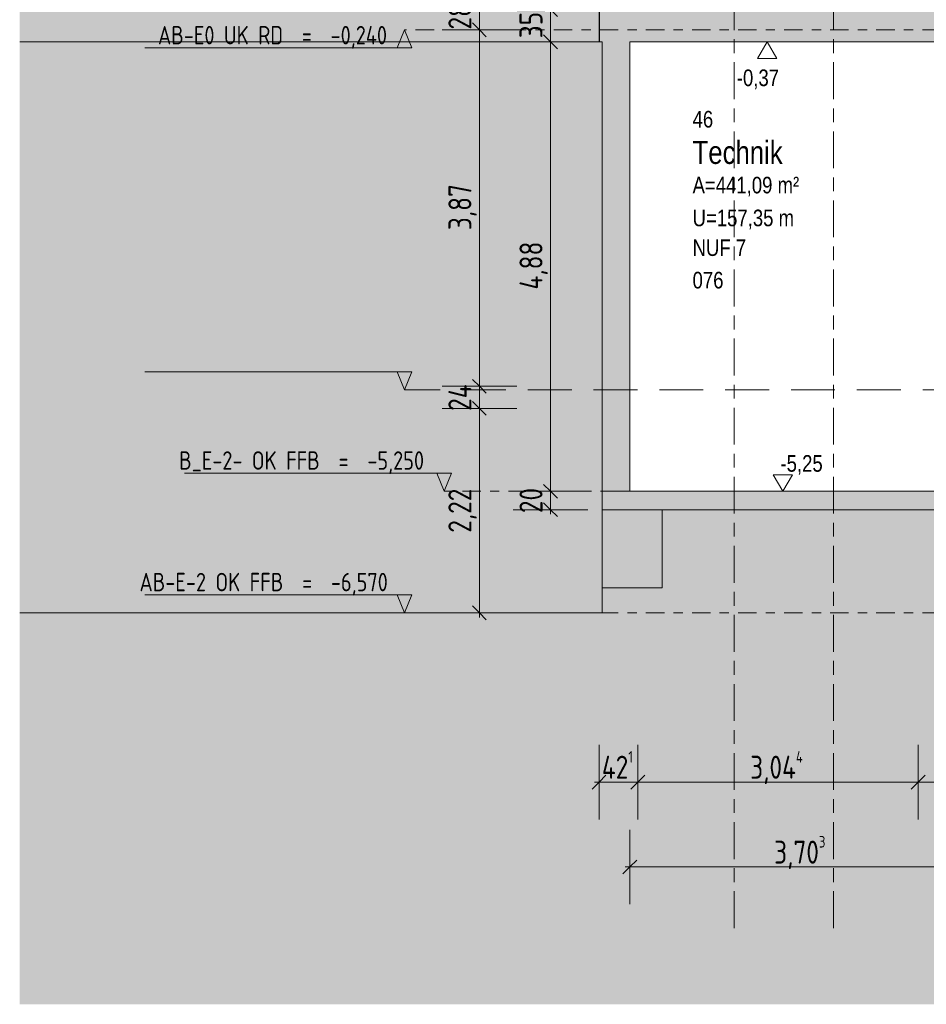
# Model space of a CAD drawing. Header units: metres. Extents: x -28 to 176, y -14 to 869.
# Tile 28 of 60: x 41 to 51, y -14 to -3. Entities that reach past the tile are written whole.
import ezdxf

# ---------------------------------------------------------------- set-up
doc = ezdxf.new("R2010")
doc.units = ezdxf.units.M
for name, pattern in [('_Ebene_', [0.4, 0.2, -0.1, 0, -0.1]), ('_Rasterlinie_', [0.75, 0.4, -0.1, 0.15, -0.1]), ('Abgebrochen', [0.714375, 0.47625, -0.238125])]:
    doc.linetypes.add(name, pattern=pattern)
for name, color, linetype, lineweight in [('A_Bem', 7, 'Continuous', 5), ('A_Bem-100', 7, 'Continuous', 5), ('A_Detailelemente', 7, 'Continuous', 9), ('A_Ebenen', 130, 'Continuous', 5), ('A_Geschossdecken', 7, 'Continuous', 5), ('A_Geschossdecken_Schraffur', 7, 'Continuous', 5), ('A_Hoehenkoten', 124, 'Continuous', 5), ('A_Körper_Form', 7, 'Continuous', 5), ('A_Linien_Feine Linien', 7, 'Continuous', 5), ('A_Raster', 128, 'Continuous', 5), ('A_Raum-Txt', 16, 'Continuous', 5), ('A_Wand', 244, 'Continuous', 5), ('A_Wand_Schraff', 1, 'Continuous', 5)]:
    doc.layers.add(name, color=color, linetype=linetype, lineweight=lineweight)
doc.styles.add('Arial', font='arial.ttf', dxfattribs={"width": 0.8, "height": 0.18})
doc.styles.add('Arial_B', font='txt', dxfattribs={"width": 0.8, "height": 0.25})
doc.styles.add('ISOCPEUR', font='isocpeur.ttf', dxfattribs={"width": 0.8, "height": 0.2})
doc.styles.add('ISOCPEUR_1', font='isocpeur.ttf', dxfattribs={"width": 0.8, "height": 0.25})
doc.dimstyles.new('BLB-Standard_2_5_Aussen', dxfattribs={"dimscale": 0.3048, "dimtxt": 0.248995, "dimasz": 0.492126, "dimexe": 1.32874, "dimexo": 0.0625, "dimgap": 0.032808, "dimtad": 1, "dimrnd": 0.001, "dimzin": 0, "dimdsep": 46, "dimtxsty": 'ISOCPEUR_1', "dimblk1": 'OBLIQUE', "dimblk2": 'OBLIQUE', "dimsah": 1, "dimcen": 0.09, "dimdle": 0.164042, "dimazin": 0, "dimtfac": 1, "dimtdec": 4, "dimtix": 1, "dimtmove": 0, "dimatfit": 3, "dimfxl": 1.32874, "dimfxlon": 1, "dimtvp": 1, "dimtolj": 1, "dimtzin": 0, "dimarcsym": 2})
doc.dimstyles.new('BLB-Standard_2_5_Aussen_1', dxfattribs={"dimscale": 0.3048, "dimtxt": 0.248995, "dimasz": 0.492126, "dimexe": 1.32874, "dimexo": 0.0625, "dimgap": 0.032808, "dimtad": 1, "dimdec": 1, "dimlfac": 100, "dimrnd": 0.1, "dimdsep": 46, "dimtxsty": 'ISOCPEUR_1', "dimblk1": 'OBLIQUE', "dimblk2": 'OBLIQUE', "dimsah": 1, "dimcen": 0.09, "dimdle": 0.164042, "dimazin": 0, "dimtfac": 1, "dimtdec": 4, "dimtix": 1, "dimtmove": 0, "dimatfit": 3, "dimfxl": 1.32874, "dimfxlon": 1, "dimtvp": 1, "dimtolj": 1, "dimtzin": 0, "dimarcsym": 2})

# ---------------------------------------------------------------- blocks, each defined once
blk = doc.blocks.new('Ebene - Rohbau-1046864-D')
at = {"layer": 'A_Ebenen'}
blk.add_hatch(color=256, dxfattribs=at).paths.add_polyline_path([(24.913, -2.599), (24.833, -2.795), (24.754, -2.599)], flags=0)
at = {"layer": 'A_Ebenen', "color": 170, "lineweight": 9}
for p, q in [((24.754, -2.599), (24.833, -2.795)), ((24.754, -2.599), (27.654, -2.599)), ((24.833, -2.795), (24.913, -2.599))]:
    blk.add_line(p, q, dxfattribs=at)
at = {"layer": 'A_Ebenen', "color": 251, "lineweight": 9}
for p, q in [((24.913, -2.599), (24.754, -2.599)), ((24.754, -2.599), (24.833, -2.795)), ((24.833, -2.795), (24.913, -2.599))]:
    blk.add_line(p, q, dxfattribs=at)
blk = doc.blocks.new('Ebene - Rohbau-1168218-D')
at = {"layer": 'A_Ebenen'}
blk.add_hatch(color=256, dxfattribs=at).paths.add_polyline_path([(24.913, 0.758), (24.754, 0.758), (24.833, 0.955)], flags=0)
at = {"layer": 'A_Ebenen', "color": 251, "lineweight": 9}
for p, q in [((24.833, 0.955), (24.754, 0.758)), ((24.913, 0.758), (24.833, 0.955)), ((24.754, 0.758), (24.913, 0.758))]:
    blk.add_line(p, q, dxfattribs=at)
at = {"layer": 'A_Ebenen', "color": 170, "lineweight": 9}
blk.add_line((24.754, 0.758), (27.654, 0.758), dxfattribs=at)
blk = doc.blocks.new('DIMBLOCK91-D')
at = {"layer": 'A_Bem-100'}
for p, q in [((50.801, -10.798), (50.801, -11.608)), ((50.801, -11.203), (50.801, -10.798)), ((51.671, -10.798), (51.671, -11.608)), ((51.671, -11.203), (51.671, -10.798)), ((51.671, -11.203), (50.801, -11.203))]:
    blk.add_line(p, q, dxfattribs=at)
at = {"layer": 'A_Bem-100', "lineweight": 9}
for p, q in [((50.801, -11.203), (50.726, -11.278)), ((50.801, -11.203), (50.876, -11.128)), ((51.671, -11.203), (51.596, -11.278)), ((51.671, -11.203), (51.746, -11.128))]:
    blk.add_line(p, q, dxfattribs=at)
at = {"layer": 'A_Bem-100', "color": 0, "insert": (51.099, -10.866), "char_height": 0.25, "width": 0.32865, "attachment_point": 1, "line_spacing_factor": 1.149209, "style": 'ISOCPEUR_1'}
blk.add_mtext('87', dxfattribs=at)
blk = doc.blocks.new('_Oblique')
at = {"color": 0, "linetype": 'ByBlock', "lineweight": -2}
blk.add_line((-0.5, -0.5), (0.5, 0.5), dxfattribs=at)
blk = doc.blocks.new('DIMBLOCK92-D')
at = {"layer": 'A_Bem-100'}
for p, q in [((47.757, -10.798), (47.757, -11.608)), ((47.757, -11.203), (47.757, -10.798)), ((50.801, -10.798), (50.801, -11.608)), ((50.801, -11.203), (50.801, -10.798)), ((50.801, -11.203), (47.757, -11.203))]:
    blk.add_line(p, q, dxfattribs=at)
at = {"layer": 'A_Bem-100', "lineweight": 9}
for p, q in [((47.757, -11.203), (47.682, -11.278)), ((47.757, -11.203), (47.832, -11.128)), ((50.801, -11.203), (50.726, -11.278)), ((50.801, -11.203), (50.876, -11.128))]:
    blk.add_line(p, q, dxfattribs=at)
at = {"layer": 'A_Bem-100', "color": 0, "insert": (48.977, -10.866), "char_height": 0.25, "width": 0.72602, "attachment_point": 1, "line_spacing_factor": 1.149209, "style": 'ISOCPEUR_1'}
blk.add_mtext('3,04\\A2\\H0.5x;\\S4^  ;\\H2x;', dxfattribs=at)
blk = doc.blocks.new('DIMBLOCK93-D')
at = {"layer": 'A_Bem-100'}
for p, q in [((47.336, -10.798), (47.336, -11.608)), ((47.336, -11.203), (47.336, -10.798)), ((47.757, -10.798), (47.757, -11.608)), ((47.757, -11.203), (47.757, -10.798)), ((47.757, -11.203), (47.286, -11.203))]:
    blk.add_line(p, q, dxfattribs=at)
at = {"layer": 'A_Bem-100', "lineweight": 9}
for p, q in [((47.336, -11.203), (47.261, -11.278)), ((47.336, -11.203), (47.411, -11.128)), ((47.757, -11.203), (47.682, -11.278)), ((47.757, -11.203), (47.832, -11.128))]:
    blk.add_line(p, q, dxfattribs=at)
at = {"layer": 'A_Bem-100', "color": 0, "insert": (47.367, -10.866), "char_height": 0.25, "width": 0.43024, "attachment_point": 1, "line_spacing_factor": 1.149209, "style": 'ISOCPEUR_1'}
blk.add_mtext('42\\A2\\H0.5x;\\S1^  ;\\H2x;', dxfattribs=at)
blk = doc.blocks.new('DIMBLOCK94-D')
at = {"layer": 'A_Bem-100'}
for p, q in [((47.671, -11.719), (47.671, -12.529)), ((47.671, -12.124), (47.671, -11.719)), ((51.374, -11.719), (51.374, -12.529)), ((51.374, -12.124), (51.374, -11.719)), ((47.621, -12.124), (51.374, -12.124))]:
    blk.add_line(p, q, dxfattribs=at)
at = {"layer": 'A_Bem-100', "lineweight": 9}
for p, q in [((47.671, -12.124), (47.746, -12.049)), ((51.374, -12.124), (51.449, -12.049)), ((47.671, -12.124), (47.596, -12.199)), ((51.374, -12.124), (51.299, -12.199))]:
    blk.add_line(p, q, dxfattribs=at)
at = {"layer": 'A_Bem-100', "color": 0, "insert": (49.237, -11.788), "char_height": 0.25, "width": 0.68419, "attachment_point": 1, "line_spacing_factor": 1.149209, "style": 'ISOCPEUR_1'}
blk.add_mtext('3,70\\A2\\H0.5x;\\S3^  ;\\H2x;', dxfattribs=at)
blk = doc.blocks.new('Höhenkoten - leer-6237472-D')
at = {"layer": 'A_Hoehenkoten'}
for p, q in [((-13.609, -9.185), (-13.817, -9.185)), ((-13.713, -9.365), (-13.817, -9.185)), ((-13.713, -9.365), (-13.609, -9.185))]:
    blk.add_line(p, q, dxfattribs=at)
blk = doc.blocks.new('DIMBLOCK99-D')
at = {"layer": 'A_Bem-100', "lineweight": 9}
for p, q in [((46.81, -8.045), (46.735, -7.97)), ((46.81, -8.045), (46.885, -8.12)), ((46.81, -8.245), (46.735, -8.17)), ((46.81, -8.245), (46.885, -8.32))]:
    blk.add_line(p, q, dxfattribs=at)
at = {"layer": 'A_Bem-100'}
for p, q in [((47.215, -8.045), (46.405, -8.045)), ((46.81, -8.295), (46.81, -8.045)), ((46.81, -8.045), (47.215, -8.045)), ((47.215, -8.245), (46.405, -8.245)), ((46.81, -8.245), (47.215, -8.245))]:
    blk.add_line(p, q, dxfattribs=at)
at = {"layer": 'A_Bem-100', "color": 0, "insert": (46.473, -8.282), "char_height": 0.25, "width": 0.32865, "attachment_point": 1, "rotation": 90, "line_spacing_factor": 1.149209, "style": 'ISOCPEUR_1'}
blk.add_mtext('20', dxfattribs=at)
blk = doc.blocks.new('DIMBLOCK100-D')
at = {"layer": 'A_Bem-100', "lineweight": 9}
for p, q in [((46.81, -3.165), (46.735, -3.09)), ((46.81, -3.165), (46.885, -3.24)), ((46.81, -8.045), (46.735, -7.97)), ((46.81, -8.045), (46.885, -8.12))]:
    blk.add_line(p, q, dxfattribs=at)
at = {"layer": 'A_Bem-100'}
for p, q in [((47.215, -3.165), (46.405, -3.165)), ((46.81, -8.045), (46.81, -3.165)), ((46.81, -3.165), (47.215, -3.165)), ((47.215, -8.045), (46.405, -8.045)), ((46.81, -8.045), (47.215, -8.045))]:
    blk.add_line(p, q, dxfattribs=at)
at = {"layer": 'A_Bem-100', "color": 0, "insert": (46.473, -5.855), "char_height": 0.25, "width": 0.60054, "attachment_point": 1, "rotation": 90, "line_spacing_factor": 1.149209, "style": 'ISOCPEUR_1'}
blk.add_mtext('4,88', dxfattribs=at)
blk = doc.blocks.new('DIMBLOCK101-D')
at = {"layer": 'A_Bem-100', "lineweight": 9}
for p, q in [((46.81, -2.815), (46.735, -2.74)), ((46.81, -2.815), (46.885, -2.89)), ((46.81, -3.165), (46.735, -3.09)), ((46.81, -3.165), (46.885, -3.24))]:
    blk.add_line(p, q, dxfattribs=at)
at = {"layer": 'A_Bem-100'}
for p, q in [((47.215, -2.815), (46.405, -2.815)), ((46.81, -3.165), (46.81, -2.815)), ((46.81, -2.815), (47.215, -2.815)), ((47.215, -3.165), (46.405, -3.165)), ((46.81, -3.165), (47.215, -3.165))]:
    blk.add_line(p, q, dxfattribs=at)
at = {"layer": 'A_Bem-100', "color": 0, "insert": (46.473, -3.127), "char_height": 0.25, "width": 0.32865, "attachment_point": 1, "rotation": 90, "line_spacing_factor": 1.149209, "style": 'ISOCPEUR_1'}
blk.add_mtext('35', dxfattribs=at)
blk = doc.blocks.new('DIMBLOCK105-D')
at = {"layer": 'A_Bem-100'}
for p, q in [((46.443, -7.145), (45.633, -7.145)), ((46.038, -9.415), (46.038, -7.145)), ((46.038, -7.145), (46.443, -7.145)), ((46.443, -9.365), (45.633, -9.365)), ((46.038, -9.365), (46.443, -9.365))]:
    blk.add_line(p, q, dxfattribs=at)
at = {"layer": 'A_Bem-100', "lineweight": 9}
for p, q in [((46.038, -7.145), (45.963, -7.07)), ((46.038, -7.145), (46.113, -7.22)), ((46.038, -9.365), (45.963, -9.29)), ((46.038, -9.365), (46.113, -9.44))]:
    blk.add_line(p, q, dxfattribs=at)
at = {"layer": 'A_Bem-100', "color": 0, "insert": (45.701, -8.495), "char_height": 0.25, "width": 0.57664, "attachment_point": 1, "rotation": 90, "line_spacing_factor": 1.149209, "style": 'ISOCPEUR_1'}
blk.add_mtext('2,22', dxfattribs=at)
blk = doc.blocks.new('DIMBLOCK106-D')
at = {"layer": 'A_Bem-100', "lineweight": 9}
for p, q in [((46.038, -6.905), (45.963, -6.83)), ((46.038, -6.905), (46.113, -6.98)), ((46.038, -7.145), (45.963, -7.07)), ((46.038, -7.145), (46.113, -7.22))]:
    blk.add_line(p, q, dxfattribs=at)
at = {"layer": 'A_Bem-100'}
for p, q in [((46.443, -6.905), (45.633, -6.905)), ((46.038, -7.145), (46.038, -6.905)), ((46.038, -6.905), (46.443, -6.905)), ((46.443, -7.145), (45.633, -7.145)), ((46.038, -7.145), (46.443, -7.145))]:
    blk.add_line(p, q, dxfattribs=at)
at = {"layer": 'A_Bem-100', "color": 0, "insert": (45.701, -7.172), "char_height": 0.25, "width": 0.35255, "attachment_point": 1, "rotation": 90, "line_spacing_factor": 1.149209, "style": 'ISOCPEUR_1'}
blk.add_mtext('24', dxfattribs=at)
blk = doc.blocks.new('DIMBLOCK107-D')
at = {"layer": 'A_Bem-100', "lineweight": 9}
for p, q in [((46.038, -3.035), (45.963, -2.96)), ((46.038, -3.035), (46.113, -3.11)), ((46.038, -6.905), (45.963, -6.83)), ((46.038, -6.905), (46.113, -6.98))]:
    blk.add_line(p, q, dxfattribs=at)
at = {"layer": 'A_Bem-100'}
for p, q in [((46.443, -3.035), (45.633, -3.035)), ((46.038, -6.905), (46.038, -3.035)), ((46.038, -3.035), (46.443, -3.035)), ((46.443, -6.905), (45.633, -6.905)), ((46.038, -6.905), (46.443, -6.905))]:
    blk.add_line(p, q, dxfattribs=at)
at = {"layer": 'A_Bem-100', "color": 0, "insert": (45.701, -5.21), "char_height": 0.25, "width": 0.57664, "attachment_point": 1, "rotation": 90, "line_spacing_factor": 1.149209, "style": 'ISOCPEUR_1'}
blk.add_mtext('3,87', dxfattribs=at)
blk = doc.blocks.new('DIMBLOCK108-D')
at = {"layer": 'A_Bem-100'}
for p, q in [((46.443, -2.755), (45.633, -2.755)), ((46.038, -3.035), (46.038, -2.755)), ((46.038, -2.755), (46.443, -2.755)), ((46.443, -3.035), (45.633, -3.035)), ((46.038, -3.035), (46.443, -3.035))]:
    blk.add_line(p, q, dxfattribs=at)
at = {"layer": 'A_Bem-100', "lineweight": 9}
for p, q in [((46.038, -2.755), (45.963, -2.68)), ((46.038, -2.755), (46.113, -2.83)), ((46.038, -3.035), (45.963, -2.96)), ((46.038, -3.035), (46.113, -3.11))]:
    blk.add_line(p, q, dxfattribs=at)
at = {"layer": 'A_Bem-100', "color": 0, "insert": (45.701, -3.032), "char_height": 0.25, "width": 0.32865, "attachment_point": 1, "rotation": 90, "line_spacing_factor": 1.149209, "style": 'ISOCPEUR_1'}
blk.add_mtext('28', dxfattribs=at)

msp = doc.modelspace()

# ---------------------------------------------------------------- hatches: boundary and pattern name
at = {"layer": 'A_Detailelemente'}
msp.add_hatch(color=254, dxfattribs=at).paths.add_polyline_path([(92.5407, -13.615), (100.9718, -13.615), (100.9718, -9.369), (95.1584, -9.369), (95.1584, -9.5651), (95.5303, -9.5651), (95.5303, -10.0651), (94.3827, -10.0651), (94.3827, -9.5651), (57.5927, -9.5651), (57.5927, -10.0651), (56.6127, -10.0651), (56.6127, -9.5651), (56.9577, -9.5651), (56.9577, -7.1451), (51.6335, -7.1451), (51.6335, -8.2451), (51.8335, -8.2451), (51.8335, -9.0951), (51.1735, -9.0951), (51.1735, -8.2451), (48.0213, -8.2451), (48.0213, -9.0951), (47.3702, -9.0951), (47.3702, -9.3651), (41.0481, -9.3651), (41.0481, -13.615), (85.9909, -13.615)], flags=0)
at = {"layer": 'A_Geschossdecken', "lineweight": 9}
msp.add_hatch(color=254, dxfattribs=at).paths.add_polyline_path([(41.0481, -9.3651), (47.3702, -9.3651), (47.3702, -3.1651), (41.0481, -3.1651), (41.0481, -9.2098)], flags=0)
at = {"layer": 'A_Geschossdecken_Schraffur', "lineweight": 9}
for points in [[(47.3702, -3.1651), (51.4512, -3.1651), (51.4512, -2.8151), (47.3361, -2.8151), (47.3361, -3.1651)], [(48.5385, -8.2451), (51.6335, -8.2451), (51.6335, -8.0451), (47.3702, -8.0451), (47.3702, -8.2451), (48.0213, -8.2451)], [(48.0213, -9.0951), (48.0213, -8.2451), (47.3702, -8.2451), (47.3702, -9.0951), (47.8108, -9.0951)]]:
    msp.add_hatch(color=253, dxfattribs=at).paths.add_polyline_path(points, flags=0)
at = {"layer": 'A_Körper_Form', "lineweight": 9}
msp.add_hatch(color=254, dxfattribs=at).paths.add_polyline_path([(47.3424, -3.1651), (47.3356, 0.6027), (41.0481, 0.6027), (41.0481, -3.1651), (44.7933, -3.1651)], flags=0)
at = {"layer": 'A_Wand_Schraff', "lineweight": 9}
msp.add_hatch(color=253, dxfattribs=at).paths.add_polyline_path([(47.3702, -8.0451), (47.6707, -8.0451), (47.6707, -3.1651), (47.3702, -3.1651), (47.3702, -4.2382)], flags=0)

# ---------------------------------------------------------------- linework, layer by layer
at = {"layer": 'A_Ebenen', "color": 170, "linetype": '_Ebene_', "lineweight": 9}
for p, q in [((97.0457, -3.0351), (45.2253, -3.0351)), ((97.0531, -8.0451), (45.6559, -8.0451)), ((97.0457, -9.3651), (45.2253, -9.3651))]:
    msp.add_line(p, q, dxfattribs=at)
at = {"layer": 'A_Ebenen', "color": 31, "linetype": 'Abgebrochen'}
msp.add_line((97.0457, -6.9451), (45.2253, -6.9451), dxfattribs=at)
at = {"layer": 'A_Geschossdecken', "color": 250, "lineweight": 9}
for p, q in [((47.3361, -2.8151), (47.3361, -3.1651)), ((47.3361, -3.1651), (47.3702, -3.1651)), ((47.6707, -3.1651), (51.4512, -3.1651)), ((51.3735, -8.0451), (47.3702, -8.0451)), ((47.3702, -8.0451), (47.3702, -8.2451)), ((47.3702, -8.2451), (48.0213, -8.2451))]:
    msp.add_line(p, q, dxfattribs=at)
at = {"layer": 'A_Geschossdecken', "color": 253, "lineweight": 9}
for p, q in [((47.3702, -3.1651), (41.0481, -3.1651)), ((47.3702, -8.2451), (47.3702, -3.1651)), ((47.3702, -9.0951), (47.3702, -8.2451))]:
    msp.add_line(p, q, dxfattribs=at)
at = {"layer": 'A_Körper_Form', "color": 253, "lineweight": 9}
msp.add_line((41.0481, -3.1651), (47.3424, -3.1651), dxfattribs=at)
at = {"layer": 'A_Körper_Form', "color": 253, "lineweight": 9, "flags": 128}
msp.add_lwpolyline([(47.3424, -3.1651), (47.3416, -2.7465), (47.3409, -2.3278), (47.3401, -1.9092), (47.3394, -1.4905), (47.3386, -1.0719), (47.3379, -0.6532), (47.3371, -0.2346), (47.3364, 0.184), (47.3356, 0.6027)], dxfattribs=at)
at = {"layer": 'A_Linien_Feine Linien'}
for p, q in [((51.1735, -8.2451), (48.0213, -8.2451)), ((48.0213, -8.2451), (48.0213, -9.0951)), ((48.0213, -9.0951), (47.3702, -9.0951)), ((47.3702, -9.0951), (47.3702, -9.3651)), ((47.3702, -9.3651), (41.0481, -9.3651))]:
    msp.add_line(p, q, dxfattribs=at)
at = {"layer": 'A_Raster', "linetype": '_Rasterlinie_', "lineweight": 9}
for p, q in [((48.8023, -12.7877), (48.8023, 6.0538)), ((49.8796, -12.7877), (49.8796, 6.0538))]:
    msp.add_line(p, q, dxfattribs=at)
at = {"layer": 'A_Wand', "color": 250, "lineweight": 9}
for p, q in [((47.3702, -3.1651), (47.3702, -8.0451)), ((47.6707, -8.0451), (47.6707, -3.1651))]:
    msp.add_line(p, q, dxfattribs=at)

# ---------------------------------------------------------------- block references
at = {"layer": 'A_Ebenen', "color": 251, "lineweight": 9, "extrusion": (0, 0, -1)}
for name, p in [('Ebene - Rohbau-1168218-D', (-70.0588, -3.99)), ('Ebene - Rohbau-1046864-D', (-70.0588, -4.15)), ('Ebene - Rohbau-1046864-D', (-70.4894, -5.25)), ('Ebene - Rohbau-1046864-D', (-70.0588, -6.57))]:
    msp.add_blockref(name, p, dxfattribs=at)
at = {"layer": 'A_Hoehenkoten', "extrusion": (0, 0, -1), "rotation": 180}
msp.add_blockref('Höhenkoten - leer-6237472-D', (-62.8749, -12.5302), dxfattribs=at)
at = {"layer": 'A_Hoehenkoten'}
msp.add_blockref('Höhenkoten - leer-6237472-D', (63.0444, 1.32), dxfattribs=at)

# ---------------------------------------------------------------- texts
at = {"layer": 'A_Ebenen', "color": 7, "char_height": 0.2, "attachment_point": 1, "style": 'ISOCPEUR'}
for s, insert, width in [('AB-E0 UK RD  =  -0,240', (42.5489, -2.9932), 3.072066), ('B_E-2- OK FFB  =  -5,250', (42.7787, -7.6109), 3.315779), ('AB-E-2 OK FFB  =  -6,570', (42.3481, -8.9309), 3.315779)]:
    msp.add_mtext(s, dxfattribs=dict(at, insert=insert, width=width))
at = {"layer": 'A_Hoehenkoten', "char_height": 0.18, "width": 0.542095, "attachment_point": 1, "line_spacing_factor": 0.941778, "style": 'Arial'}
for s, insert in [('-0,37', (48.8318, -3.466)), ('-5,25', (49.3057, -7.6529))]:
    msp.add_mtext(s, dxfattribs=dict(at, insert=insert))
at = {"layer": 'A_Raum-Txt', "attachment_point": 1}
for s, insert, char_height, width, style in [('46', (48.3515, -3.9156), 0.18, 0.269367, 'Arial'), ('Technik', (48.3515, -4.241), 0.25, 1.269873, 'Arial_B'), ('A=441,09 m²', (48.3515, -4.6308), 0.18, 1.378902, 'Arial'), ('U=157,35 m', (48.3515, -4.9875), 0.18, 1.314767, 'Arial'), ('NUF 7', (48.3515, -5.3101), 0.18, 0.692658, 'Arial'), ('076', (48.3515, -5.6628), 0.18, 0.40405, 'Arial')]:
    msp.add_mtext(s, dxfattribs=dict(at, insert=insert, char_height=char_height, width=width, style=style))

# ---------------------------------------------------------------- dimensions: what is measured, and where the dimension line sits
at = {"layer": 'A_Bem'}
for base, p1, p2, dimstyle, override, picture, middle in [((46.0377, -2.7551), (46.4427, -3.0351), (46.4427, -2.7551), 'BLB-Standard_2_5_Aussen_1', {"dimpost": '<>', "dimfxl": 0.28}, 'DIMBLOCK108-D', (45.9027, -2.8951)), ((46.8098, -2.8151), (47.2148, -3.1651), (47.2148, -2.8151), 'BLB-Standard_2_5_Aussen_1', {"dimpost": '<>', "dimfxl": 0.35}, 'DIMBLOCK101-D', (46.6748, -2.9901)), ((46.0377, -3.0351), (46.4427, -6.9051), (46.4427, -3.0351), 'BLB-Standard_2_5_Aussen', {"dimpost": '<>', "dimfxl": 3.87}, 'DIMBLOCK107-D', (45.9027, -4.9701)), ((46.8098, -3.1651), (47.2148, -8.0451), (47.2148, -3.1651), 'BLB-Standard_2_5_Aussen', {"dimpost": '<>', "dimfxl": 4.88}, 'DIMBLOCK100-D', (46.6748, -5.6051)), ((46.0377, -6.9051), (46.4427, -7.1451), (46.4427, -6.9051), 'BLB-Standard_2_5_Aussen_1', {"dimpost": '<>', "dimfxl": 0.24}, 'DIMBLOCK106-D', (45.9027, -7.0251)), ((46.0377, -7.1451), (46.4427, -9.3651), (46.4427, -7.1451), 'BLB-Standard_2_5_Aussen', {"dimpost": '<>', "dimfxl": 2.22}, 'DIMBLOCK105-D', (45.9027, -8.2551)), ((46.8098, -8.0451), (47.2148, -8.2451), (47.2148, -8.0451), 'BLB-Standard_2_5_Aussen_1', {"dimpost": '<>', "dimfxl": 0.2}, 'DIMBLOCK99-D', (46.6748, -8.1451))]:
    dim = msp.add_linear_dim(base=base, p1=p1, p2=p2, angle=90, dimstyle=dimstyle, override=override, dxfattribs=at)
    dim.commit()
    dim.dimension.update_dxf_attribs({"geometry": picture, "text_midpoint": middle})
for base, p1, p2, text, dimstyle, override, picture, middle in [((47.3361, -11.2031), (47.7574, -10.7981), (47.3361, -10.7981), '\\A1;42\\Q;{\\A1;{\\H0.5x;\\S1^ ;}}', 'BLB-Standard_2_5_Aussen_1', {"dimpost": '<>', "dimfxl": 0.421264}, 'DIMBLOCK93-D', (47.5468, -11.0681)), ((47.7574, -11.2031), (50.8013, -10.7981), (47.7574, -10.7981), '\\A1;3,04\\Q;{\\A1;{\\H0.5x;\\S4^ ;}}', 'BLB-Standard_2_5_Aussen', {"dimpost": '<>', "dimfxl": 3.043925}, 'DIMBLOCK92-D', (49.2793, -11.0431)), ((51.3735, -12.1245), (47.6707, -11.7195), (51.3735, -11.7195), '\\A1;3,70\\Q;{\\A1;{\\H0.5x;\\S3^ ;}}', 'BLB-Standard_2_5_Aussen', {"dimpost": '<>', "dimfxl": 3.702818}, 'DIMBLOCK94-D', (49.5221, -11.9645))]:
    dim = msp.add_linear_dim(base=base, p1=p1, p2=p2, text=text, dimstyle=dimstyle, override=override, dxfattribs=at)
    dim.commit()
    dim.dimension.update_dxf_attribs({"geometry": picture, "text_midpoint": middle})
dim = msp.add_linear_dim(base=(50.8013, -11.2031), p1=(51.6712, -10.7981), p2=(50.8013, -10.7981), dimstyle='BLB-Standard_2_5_Aussen_1', override={"dimpost": '<>', "dimfxl": 0.869919}, dxfattribs=at)
dim.commit()
dim.dimension.update_dxf_attribs({"geometry": 'DIMBLOCK91-D', "text_midpoint": (51.2363, -11.0681)})

doc.saveas('drawing.dxf')
